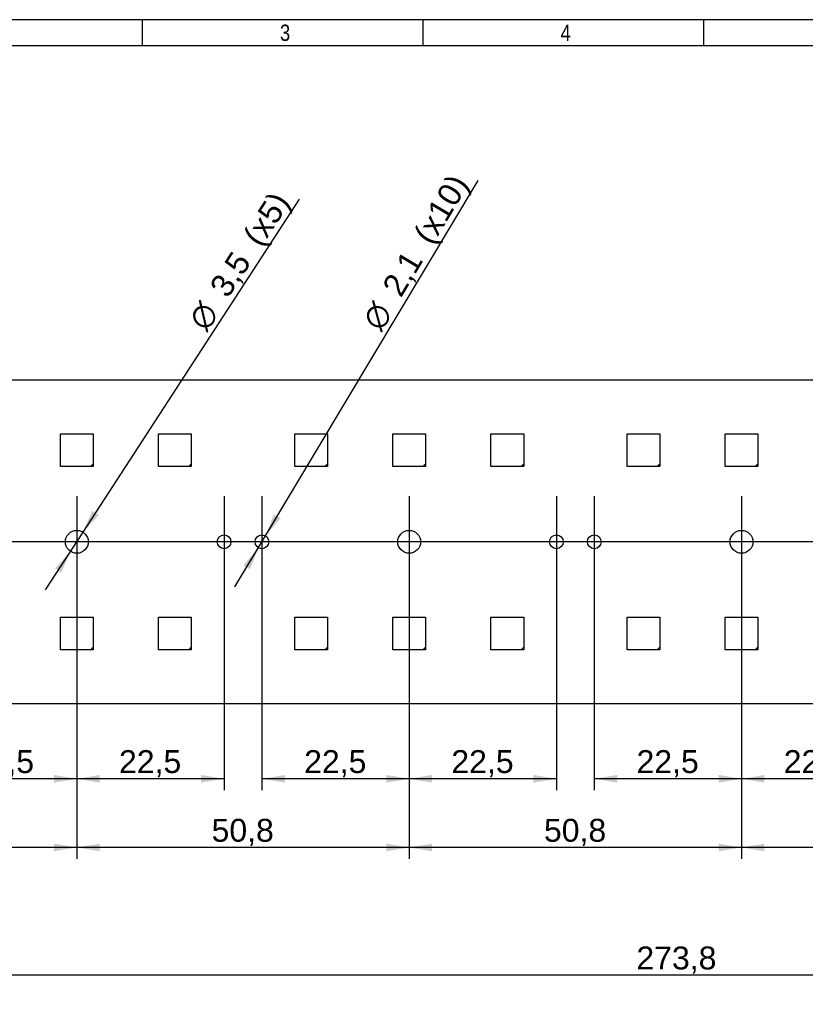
# Model space of a CAD drawing. Header units: millimetres. Extents: x 16 to 406, y 14 to 285.
# Tile 7 of 11: x 87 to 207, y 134 to 285. Entities that reach past the tile are written whole.
import ezdxf
from ezdxf.enums import TextEntityAlignment as Align
from ezdxf.lldxf.tags import DXFTag

# ---------------------------------------------------------------- set-up
doc = ezdxf.new("R2010")
doc.units = ezdxf.units.MM
for name, color, linetype in [('10', 7, 'Continuous'), ('Default', 7, 'Continuous'), ('RECLED_274X50MM_', 7, 'Continuous')]:
    doc.layers.add(name, color=color, linetype=linetype)
doc.styles.add('SEACAD_Arial', font='arial.ttf')
doc.styles.add('SEACAD_Solid_Edge_ANSI1_Symbols', font='semeca1.ttf')
tags = doc.linetypes.add('CENTER2', pattern=[28.575, 19.05, -3.175, 3.175, -3.175]).pattern_tags.tags
tags[10:11] = [DXFTag(74, 4), DXFTag(75, 0), DXFTag(340, '0'), DXFTag(46, 0.0), DXFTag(50, 0.0), DXFTag(44, 0.0), DXFTag(45, 0.0)]
tags[8:9] = [DXFTag(74, 4), DXFTag(75, 0), DXFTag(340, '0'), DXFTag(46, 0.0), DXFTag(50, 0.0), DXFTag(44, 0.0), DXFTag(45, 0.0)]
tags[6:7] = [DXFTag(74, 4), DXFTag(75, 0), DXFTag(340, '0'), DXFTag(46, 0.0), DXFTag(50, 0.0), DXFTag(44, 0.0), DXFTag(45, 0.0)]
tags[4:5] = [DXFTag(74, 4), DXFTag(75, 0), DXFTag(340, '0'), DXFTag(46, 0.0), DXFTag(50, 0.0), DXFTag(44, 0.0), DXFTag(45, 0.0)]
doc.dimstyles.new('ISO', dxfattribs={"dimtxt": 3.5, "dimasz": 3.5, "dimexe": 1.75, "dimexo": 0, "dimgap": 0.875, "dimtad": 1, "dimtxsty": 'SEACAD_Arial', "dimblk1": '_SE_FILLED', "dimblk2": '_SE_FILLED', "dimsah": 1, "dimcen": 1.75, "dimadec": 0, "dimazin": 0, "dimtfac": 0.5, "dimtdec": 3, "dimtmove": 0, "dimatfit": 3, "dimfxl": 1, "dimarcsym": 0})

# ---------------------------------------------------------------- blocks, each defined once
blk = doc.blocks.new('SEANNOT_GROUP7')
at = {"layer": 'Default', "color": 7, "linetype": 'CENTER2'}
for p, q in [((196.99, 211.76), (196.99, 197.76)), ((203.99, 204.76), (189.99, 204.76))]:
    blk.add_line(p, q, dxfattribs=at)
blk = doc.blocks.new('SEANNOT_GROUP8')
at = {"layer": 'Default', "color": 7, "linetype": 'CENTER2'}
for p, q in [((174.49, 211.76), (174.49, 197.76)), ((181.49, 204.76), (167.49, 204.76))]:
    blk.add_line(p, q, dxfattribs=at)
blk = doc.blocks.new('SEANNOT_GROUP9')
at = {"layer": 'Default', "color": 7, "linetype": 'CENTER2'}
for p, q in [((168.69, 211.76), (168.69, 197.76)), ((175.69, 204.76), (161.69, 204.76))]:
    blk.add_line(p, q, dxfattribs=at)
blk = doc.blocks.new('SEANNOT_GROUP10')
at = {"layer": 'Default', "color": 7, "linetype": 'CENTER2'}
for p, q in [((146.19, 211.76), (146.19, 197.76)), ((153.19, 204.76), (139.19, 204.76))]:
    blk.add_line(p, q, dxfattribs=at)
blk = doc.blocks.new('SEANNOT_GROUP11')
at = {"layer": 'Default', "color": 7, "linetype": 'CENTER2'}
for p, q in [((123.69, 211.76), (123.69, 197.76)), ((130.69, 204.76), (116.69, 204.76))]:
    blk.add_line(p, q, dxfattribs=at)
blk = doc.blocks.new('SEANNOT_GROUP12')
at = {"layer": 'Default', "color": 7, "linetype": 'CENTER2'}
for p, q in [((117.89, 211.76), (117.89, 197.76)), ((124.89, 204.76), (110.89, 204.76))]:
    blk.add_line(p, q, dxfattribs=at)
blk = doc.blocks.new('SEANNOT_GROUP13')
at = {"layer": 'Default', "color": 7, "linetype": 'CENTER2'}
for p, q in [((95.39, 211.76), (95.39, 197.76)), ((102.39, 204.76), (88.39, 204.76))]:
    blk.add_line(p, q, dxfattribs=at)
blk = doc.blocks.new('SEANNOT_GROUP15')
at = {"layer": 'Default', "color": 7, "linetype": 'CENTER2'}
blk.add_line((337.28, 204.76), (37.92, 204.76), dxfattribs=at)
blk = doc.blocks.new('SE')
at = {"layer": 'RECLED_274X50MM_', "color": 7, "linetype": 'Continuous'}
for p, q in [((50.19, 229.51), (323.99, 229.51)), ((92.89, 221.26), (97.89, 221.26)), ((92.89, 216.26), (92.89, 221.26)), ((97.89, 221.26), (97.89, 216.66)), ((107.89, 221.26), (112.89, 221.26)), ((107.89, 216.26), (107.89, 221.26)), ((112.89, 221.26), (112.89, 216.66)), ((128.69, 221.26), (133.69, 221.26)), ((128.69, 216.26), (128.69, 221.26)), ((133.69, 221.26), (133.69, 216.66)), ((143.69, 221.26), (148.69, 221.26)), ((143.69, 216.26), (143.69, 221.26)), ((148.69, 221.26), (148.69, 216.66)), ((158.69, 221.26), (163.69, 221.26)), ((158.69, 216.26), (158.69, 221.26)), ((163.69, 221.26), (163.69, 216.66)), ((179.49, 221.26), (184.49, 221.26)), ((179.49, 216.26), (179.49, 221.26)), ((184.49, 221.26), (184.49, 216.66)), ((194.49, 221.26), (199.49, 221.26)), ((194.49, 216.26), (194.49, 221.26)), ((199.49, 221.26), (199.49, 216.66)), ((97.49, 216.26), (92.89, 216.26)), ((97.89, 216.66), (97.49, 216.26)), ((97.89, 216.26), (97.49, 216.26)), ((97.89, 216.66), (97.89, 216.26)), ((112.49, 216.26), (107.89, 216.26)), ((112.89, 216.66), (112.49, 216.26)), ((112.89, 216.26), (112.49, 216.26)), ((112.89, 216.66), (112.89, 216.26)), ((133.29, 216.26), (128.69, 216.26)), ((133.69, 216.66), (133.29, 216.26)), ((133.69, 216.26), (133.29, 216.26)), ((133.69, 216.66), (133.69, 216.26)), ((148.29, 216.26), (143.69, 216.26)), ((148.69, 216.66), (148.29, 216.26)), ((148.69, 216.26), (148.29, 216.26)), ((148.69, 216.66), (148.69, 216.26)), ((163.29, 216.26), (158.69, 216.26)), ((163.69, 216.66), (163.29, 216.26)), ((163.69, 216.26), (163.29, 216.26)), ((163.69, 216.66), (163.69, 216.26)), ((184.09, 216.26), (179.49, 216.26)), ((184.49, 216.66), (184.09, 216.26)), ((184.49, 216.26), (184.09, 216.26)), ((184.49, 216.66), (184.49, 216.26)), ((199.09, 216.26), (194.49, 216.26)), ((199.49, 216.66), (199.09, 216.26)), ((199.49, 216.26), (199.09, 216.26)), ((199.49, 216.66), (199.49, 216.26)), ((92.89, 193.26), (97.89, 193.26)), ((92.89, 188.26), (92.89, 193.26)), ((97.89, 193.26), (97.89, 188.66)), ((107.89, 193.26), (112.89, 193.26)), ((107.89, 188.26), (107.89, 193.26)), ((112.89, 193.26), (112.89, 188.66)), ((128.69, 193.26), (133.69, 193.26)), ((128.69, 188.26), (128.69, 193.26)), ((133.69, 193.26), (133.69, 188.66)), ((143.69, 193.26), (148.69, 193.26)), ((143.69, 188.26), (143.69, 193.26)), ((148.69, 193.26), (148.69, 188.66)), ((158.69, 193.26), (163.69, 193.26)), ((158.69, 188.26), (158.69, 193.26)), ((163.69, 193.26), (163.69, 188.66)), ((179.49, 193.26), (184.49, 193.26)), ((179.49, 188.26), (179.49, 193.26)), ((184.49, 193.26), (184.49, 188.66)), ((194.49, 193.26), (199.49, 193.26)), ((194.49, 188.26), (194.49, 193.26)), ((199.49, 193.26), (199.49, 188.66)), ((97.49, 188.26), (92.89, 188.26)), ((97.89, 188.66), (97.49, 188.26)), ((97.89, 188.26), (97.49, 188.26)), ((97.89, 188.66), (97.89, 188.26)), ((112.49, 188.26), (107.89, 188.26)), ((112.89, 188.66), (112.49, 188.26)), ((112.89, 188.26), (112.49, 188.26)), ((112.89, 188.66), (112.89, 188.26)), ((133.29, 188.26), (128.69, 188.26)), ((133.69, 188.66), (133.29, 188.26)), ((133.69, 188.26), (133.29, 188.26)), ((133.69, 188.66), (133.69, 188.26)), ((148.29, 188.26), (143.69, 188.26)), ((148.69, 188.66), (148.29, 188.26)), ((148.69, 188.26), (148.29, 188.26)), ((148.69, 188.66), (148.69, 188.26)), ((163.29, 188.26), (158.69, 188.26)), ((163.69, 188.66), (163.29, 188.26)), ((163.69, 188.26), (163.29, 188.26)), ((163.69, 188.66), (163.69, 188.26)), ((184.09, 188.26), (179.49, 188.26)), ((184.49, 188.66), (184.09, 188.26)), ((184.49, 188.26), (184.09, 188.26)), ((184.49, 188.66), (184.49, 188.26)), ((199.09, 188.26), (194.49, 188.26)), ((199.49, 188.66), (199.09, 188.26)), ((199.49, 188.26), (199.09, 188.26)), ((199.49, 188.66), (199.49, 188.26)), ((323.99, 180.01), (50.19, 180.01))]:
    blk.add_line(p, q, dxfattribs=at)
for centre, radius in [((95.39, 204.76), 1.75), ((146.19, 204.76), 1.75), ((196.99, 204.76), 1.75), ((117.89, 204.76), 1.05), ((123.69, 204.76), 1.05), ((168.69, 204.76), 1.05), ((174.49, 204.76), 1.05)]:
    blk.add_circle(centre, radius, dxfattribs=at)
blk = doc.blocks.new('DMBLK16')
at = {"layer": 'Default', "linetype": 'Continuous'}
for points in [[(53.69, 137.93), (53.69, 139.1), (50.19, 138.52)], [(320.49, 137.93), (323.99, 138.52), (320.49, 139.1)]]:
    blk.add_hatch(color=7, dxfattribs=at).paths.add_polyline_path(points)
at = {"layer": 'Default', "color": 7, "linetype": 'Continuous'}
for p, q in [((50.19, 180.01), (50.19, 136.77)), ((323.99, 180.01), (323.99, 136.77)), ((323.99, 138.52), (50.19, 138.52))]:
    blk.add_line(p, q, dxfattribs=at)
at = {"layer": 'Default', "color": 7, "linetype": 'Continuous', "style": 'SEACAD_Arial'}
blk.add_text('273,8', height=3.5, dxfattribs=at).set_placement((180.92, 142.89), align=Align.TOP_LEFT)
blk = doc.blocks.new('_SE_FILLED')
at = {"color": 0}
blk.add_line((0, 0), (-1, 0), dxfattribs=at)
blk.add_solid([(0, 0), (-1, -0.1665), (-1, 0.1665), (0, 0)], dxfattribs=at)
blk = doc.blocks.new('DMBLK23')
at = {"layer": 'Default', "linetype": 'Continuous'}
for points in [[(200.49, 167.95), (200.49, 169.12), (196.99, 168.53)], [(215.99, 167.95), (219.49, 168.53), (215.99, 169.12)]]:
    blk.add_hatch(color=7, dxfattribs=at).paths.add_polyline_path(points)
at = {"layer": 'Default', "color": 7, "linetype": 'Continuous'}
for p, q in [((196.99, 204.76), (196.99, 166.78)), ((219.49, 204.76), (219.49, 166.78)), ((219.49, 168.53), (196.99, 168.53))]:
    blk.add_line(p, q, dxfattribs=at)
at = {"layer": 'Default', "color": 7, "linetype": 'Continuous', "style": 'SEACAD_Arial'}
blk.add_text('22,5', height=3.5, dxfattribs=at).set_placement((203.44, 172.91), align=Align.TOP_LEFT)
blk = doc.blocks.new('DMBLK24')
at = {"layer": 'Default', "linetype": 'Continuous'}
for points in [[(177.99, 167.95), (177.99, 169.12), (174.49, 168.53)], [(193.49, 167.95), (196.99, 168.53), (193.49, 169.12)]]:
    blk.add_hatch(color=7, dxfattribs=at).paths.add_polyline_path(points)
at = {"layer": 'Default', "color": 7, "linetype": 'Continuous'}
for p, q in [((174.49, 204.76), (174.49, 166.78)), ((196.99, 204.76), (196.99, 166.78)), ((196.99, 168.53), (174.49, 168.53))]:
    blk.add_line(p, q, dxfattribs=at)
at = {"layer": 'Default', "color": 7, "linetype": 'Continuous', "style": 'SEACAD_Arial'}
blk.add_text('22,5', height=3.5, dxfattribs=at).set_placement((180.94, 172.91), align=Align.TOP_LEFT)
blk = doc.blocks.new('DMBLK25')
at = {"layer": 'Default', "linetype": 'Continuous'}
for points in [[(149.69, 167.95), (149.69, 169.12), (146.19, 168.53)], [(165.19, 167.95), (168.69, 168.53), (165.19, 169.12)]]:
    blk.add_hatch(color=7, dxfattribs=at).paths.add_polyline_path(points)
at = {"layer": 'Default', "color": 7, "linetype": 'Continuous'}
for p, q in [((146.19, 204.76), (146.19, 166.78)), ((168.69, 204.76), (168.69, 166.78)), ((168.69, 168.53), (146.19, 168.53))]:
    blk.add_line(p, q, dxfattribs=at)
at = {"layer": 'Default', "color": 7, "linetype": 'Continuous', "style": 'SEACAD_Arial'}
blk.add_text('22,5', height=3.5, dxfattribs=at).set_placement((152.64, 172.91), align=Align.TOP_LEFT)
blk = doc.blocks.new('DMBLK26')
at = {"layer": 'Default', "linetype": 'Continuous'}
for points in [[(127.19, 167.95), (127.19, 169.12), (123.69, 168.53)], [(142.69, 167.95), (146.19, 168.53), (142.69, 169.12)]]:
    blk.add_hatch(color=7, dxfattribs=at).paths.add_polyline_path(points)
at = {"layer": 'Default', "color": 7, "linetype": 'Continuous'}
for p, q in [((123.69, 204.76), (123.69, 166.78)), ((146.19, 204.76), (146.19, 166.78)), ((146.19, 168.53), (123.69, 168.53))]:
    blk.add_line(p, q, dxfattribs=at)
at = {"layer": 'Default', "color": 7, "linetype": 'Continuous', "style": 'SEACAD_Arial'}
blk.add_text('22,5', height=3.5, dxfattribs=at).set_placement((130.14, 172.91), align=Align.TOP_LEFT)
blk = doc.blocks.new('DMBLK27')
at = {"layer": 'Default', "linetype": 'Continuous'}
for points in [[(200.49, 157.45), (200.49, 158.62), (196.99, 158.03)], [(244.29, 157.45), (247.79, 158.03), (244.29, 158.62)]]:
    blk.add_hatch(color=7, dxfattribs=at).paths.add_polyline_path(points)
at = {"layer": 'Default', "color": 7, "linetype": 'Continuous'}
for p, q in [((196.99, 204.76), (196.99, 156.28)), ((247.79, 204.76), (247.79, 156.28)), ((247.79, 158.03), (196.99, 158.03))]:
    blk.add_line(p, q, dxfattribs=at)
at = {"layer": 'Default', "color": 7, "linetype": 'Continuous', "style": 'SEACAD_Arial'}
blk.add_text('50,8', height=3.5, dxfattribs=at).set_placement((217.59, 162.41), align=Align.TOP_LEFT)
blk = doc.blocks.new('DMBLK28')
at = {"layer": 'Default', "linetype": 'Continuous'}
for points in [[(149.69, 157.45), (149.69, 158.62), (146.19, 158.03)], [(193.49, 157.45), (196.99, 158.03), (193.49, 158.62)]]:
    blk.add_hatch(color=7, dxfattribs=at).paths.add_polyline_path(points)
at = {"layer": 'Default', "color": 7, "linetype": 'Continuous'}
for p, q in [((146.19, 204.76), (146.19, 156.28)), ((196.99, 204.76), (196.99, 156.28)), ((196.99, 158.03), (146.19, 158.03))]:
    blk.add_line(p, q, dxfattribs=at)
at = {"layer": 'Default', "color": 7, "linetype": 'Continuous', "style": 'SEACAD_Arial'}
blk.add_text('50,8', height=3.5, dxfattribs=at).set_placement((166.79, 162.41), align=Align.TOP_LEFT)
blk = doc.blocks.new('DMBLK29')
at = {"layer": 'Default', "linetype": 'Continuous'}
for points in [[(98.89, 167.95), (98.89, 169.12), (95.39, 168.53)], [(114.39, 167.95), (117.89, 168.53), (114.39, 169.12)]]:
    blk.add_hatch(color=7, dxfattribs=at).paths.add_polyline_path(points)
at = {"layer": 'Default', "color": 7, "linetype": 'Continuous'}
for p, q in [((95.39, 204.76), (95.39, 166.78)), ((117.89, 204.76), (117.89, 166.78)), ((117.89, 168.53), (95.39, 168.53))]:
    blk.add_line(p, q, dxfattribs=at)
at = {"layer": 'Default', "color": 7, "linetype": 'Continuous', "style": 'SEACAD_Arial'}
blk.add_text('22,5', height=3.5, dxfattribs=at).set_placement((101.84, 172.91), align=Align.TOP_LEFT)
blk = doc.blocks.new('DMBLK30')
at = {"layer": 'Default', "linetype": 'Continuous'}
for points in [[(76.39, 167.95), (76.39, 169.12), (72.89, 168.53)], [(91.89, 167.95), (95.39, 168.53), (91.89, 169.12)]]:
    blk.add_hatch(color=7, dxfattribs=at).paths.add_polyline_path(points)
at = {"layer": 'Default', "color": 7, "linetype": 'Continuous'}
for p, q in [((72.89, 204.76), (72.89, 166.78)), ((95.39, 204.76), (95.39, 166.78)), ((95.39, 168.53), (72.89, 168.53))]:
    blk.add_line(p, q, dxfattribs=at)
at = {"layer": 'Default', "color": 7, "linetype": 'Continuous', "style": 'SEACAD_Arial'}
blk.add_text('22,5', height=3.5, dxfattribs=at).set_placement((79.34, 172.91), align=Align.TOP_LEFT)
blk = doc.blocks.new('DMBLK31')
at = {"layer": 'Default', "linetype": 'Continuous'}
for points in [[(98.89, 157.45), (98.89, 158.62), (95.39, 158.03)], [(142.69, 157.45), (146.19, 158.03), (142.69, 158.62)]]:
    blk.add_hatch(color=7, dxfattribs=at).paths.add_polyline_path(points)
at = {"layer": 'Default', "color": 7, "linetype": 'Continuous'}
for p, q in [((95.39, 204.76), (95.39, 156.28)), ((146.19, 204.76), (146.19, 156.28)), ((146.19, 158.03), (95.39, 158.03))]:
    blk.add_line(p, q, dxfattribs=at)
at = {"layer": 'Default', "color": 7, "linetype": 'Continuous', "style": 'SEACAD_Arial'}
blk.add_text('50,8', height=3.5, dxfattribs=at).set_placement((115.99, 162.41), align=Align.TOP_LEFT)
blk = doc.blocks.new('DMBLK32')
at = {"layer": 'Default', "linetype": 'Continuous'}
for points in [[(97.76, 209.48), (96.34, 206.23), (98.74, 208.85)], [(92.04, 200.68), (93.01, 200.04), (94.43, 203.3)]]:
    blk.add_hatch(color=7, dxfattribs=at).paths.add_polyline_path(points)
at = {"layer": 'Default', "color": 7, "linetype": 'Continuous'}
for p, q in [((96.34, 206.23), (129.44, 257.15)), ((90.62, 197.43), (96.34, 206.23))]:
    blk.add_line(p, q, dxfattribs=at)
for s, style, p in [('(x5)', 'SEACAD_Arial', (120.59, 251.55)), ('3,5', 'SEACAD_Arial', (115.52, 243.76)), ('O', 'SEACAD_Solid_Edge_ANSI1_Symbols', (112.25, 238.73))]:
    blk.add_text(s, height=3.5, rotation=56.9703, dxfattribs=dict(at, style=style)).set_placement(p, align=Align.TOP_LEFT)
blk = doc.blocks.new('DMBLK33')
at = {"layer": 'Default', "linetype": 'Continuous'}
for points in [[(125.52, 208.97), (124.23, 205.66), (126.52, 208.37)], [(120.85, 201.16), (121.85, 200.56), (123.15, 203.86)]]:
    blk.add_hatch(color=7, dxfattribs=at).paths.add_polyline_path(points)
at = {"layer": 'Default', "color": 7, "linetype": 'Continuous'}
for p, q in [((124.23, 205.66), (156.74, 260.01)), ((119.55, 197.86), (124.23, 205.66))]:
    blk.add_line(p, q, dxfattribs=at)
for s, style, p in [('(x10)', 'SEACAD_Arial', (146.69, 251.74)), ('2,1', 'SEACAD_Arial', (141.92, 243.76)), ('O', 'SEACAD_Solid_Edge_ANSI1_Symbols', (138.84, 238.62))]:
    blk.add_text(s, height=3.5, rotation=59.1105, dxfattribs=dict(at, style=style)).set_placement(p, align=Align.TOP_LEFT)
blk = doc.blocks.new('DMBLK34')
at = {"layer": 'Default', "linetype": 'Continuous'}
for points in [[(53.69, 157.45), (53.69, 158.62), (50.19, 158.03)], [(91.89, 157.45), (95.39, 158.03), (91.89, 158.62)]]:
    blk.add_hatch(color=7, dxfattribs=at).paths.add_polyline_path(points)
at = {"layer": 'Default', "color": 7, "linetype": 'Continuous'}
for p, q in [((50.19, 204.76), (50.19, 156.28)), ((95.39, 204.76), (95.39, 156.28)), ((95.39, 158.03), (50.19, 158.03))]:
    blk.add_line(p, q, dxfattribs=at)
at = {"layer": 'Default', "color": 7, "linetype": 'Continuous', "style": 'SEACAD_Arial'}
blk.add_text('45,2', height=3.5, dxfattribs=at).set_placement((67.99, 162.41), align=Align.TOP_LEFT)

msp = doc.modelspace()

# ---------------------------------------------------------------- linework, layer by layer
at = {"layer": '10', "color": 7, "linetype": 'Continuous'}
for p, q in [((105.444, 280.578), (105.444, 284.578)), ((148.333, 280.578), (148.333, 284.578)), ((191.222, 280.578), (191.222, 284.578)), ((405.666, 280.578), (19.666, 280.578))]:
    msp.add_line(p, q, dxfattribs=at)
msp.add_lwpolyline([(405.666, 13.577), (405.666, 284.577), (15.666, 284.577), (15.666, 13.577), (405.666, 13.577)], dxfattribs=at)

# ---------------------------------------------------------------- block references
at = {"layer": 'Default'}
for name in ['SE', 'SEANNOT_GROUP13', 'SEANNOT_GROUP12', 'SEANNOT_GROUP11', 'SEANNOT_GROUP10', 'SEANNOT_GROUP9', 'SEANNOT_GROUP8', 'SEANNOT_GROUP7', 'SEANNOT_GROUP15']:
    msp.add_blockref(name, (0, 0), dxfattribs=at)

# ---------------------------------------------------------------- texts
at = {"layer": '10', "char_height": 2.5, "width": 1.52175, "attachment_point": 1, "style": 'SEACAD_Arial'}
for s, insert in [('{\\farial rounded mt|b0||i0||c0|p34;\\C7;\\H2.50000002;\\W0.8;3}', (126.444, 283.828)), ('{\\farial rounded mt|b0||i0||c0|p34;\\C7;\\H2.50000002;\\W0.8;4}', (169.333, 283.828))]:
    msp.add_mtext(s, dxfattribs=dict(at, insert=insert))

# ---------------------------------------------------------------- dimensions: what is measured, and where the dimension line sits
at = {"layer": 'Default', "color": 7, "linetype": 'Continuous'}
for p1, p2, text, picture, middle in [((123.148, 203.863), (124.226, 205.665), '\\A1;<> (x10)', 'DMBLK33', (141.966, 235.318)), ((94.433, 203.297), (96.341, 206.231), '\\A1;<> (x5)', 'DMBLK32', (115.252, 235.318))]:
    dim = msp.add_diameter_dim_2p(p1=p1, p2=p2, text=text, dimstyle='ISO', override={"dimtmove": 1, "dimtolj": 1}, dxfattribs=at)
    dim.commit()
    dim.dimension.update_dxf_attribs({"geometry": picture, "text_midpoint": middle, "dimtype": 163})
for base, p1, p2, picture, middle in [((50.187, 158.033), (95.387, 204.764), (50.187, 204.764), 'DMBLK34', (72.787, 158.033)), ((72.887, 168.533), (95.387, 204.764), (72.887, 204.764), 'DMBLK30', (84.137, 168.533)), ((95.387, 168.533), (117.887, 204.764), (95.387, 204.764), 'DMBLK29', (106.637, 168.533)), ((95.387, 158.033), (146.187, 204.764), (95.387, 204.764), 'DMBLK31', (120.787, 158.033)), ((123.687, 168.533), (146.187, 204.764), (123.687, 204.764), 'DMBLK26', (134.937, 168.533)), ((146.187, 168.533), (168.687, 204.764), (146.187, 204.764), 'DMBLK25', (157.437, 168.533)), ((146.187, 158.033), (196.987, 204.764), (146.187, 204.764), 'DMBLK28', (171.587, 158.033)), ((174.487, 168.533), (196.987, 204.764), (174.487, 204.764), 'DMBLK24', (185.737, 168.533)), ((196.987, 168.533), (219.487, 204.764), (196.987, 204.764), 'DMBLK23', (208.237, 168.533)), ((196.987, 158.033), (247.787, 204.764), (196.987, 204.764), 'DMBLK27', (222.387, 158.033)), ((50.187, 138.517), (323.987, 180.014), (50.187, 180.014), 'DMBLK16', (187.087, 138.517))]:
    dim = msp.add_linear_dim(base=base, p1=p1, p2=p2, text='\\A1;<>', dimstyle='ISO', dxfattribs=at)
    dim.commit()
    dim.dimension.update_dxf_attribs({"geometry": picture, "text_midpoint": middle, "dimtype": 160})

doc.saveas('drawing.dxf')
